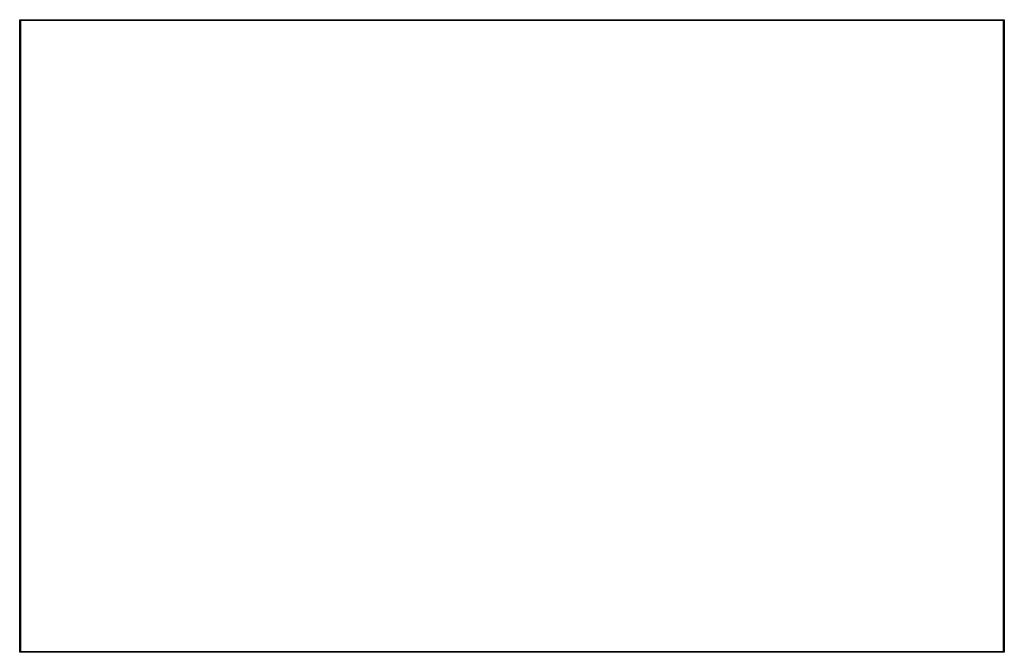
# Model space of a CAD drawing. Extents: x 3 to 9.04, y -6.33 to -2.45.
import ezdxf

# ---------------------------------------------------------------- set-up
doc = ezdxf.new("R2010")
doc.units = 0
doc.header["$MEASUREMENT"] = 0
doc.layers.add('BLACK', color=7, linetype='CONTINUOUS')

msp = doc.modelspace()

# ---------------------------------------------------------------- linework, layer by layer
at = {"layer": 'BLACK', "linetype": 'CONTINUOUS'}
for p, q in [((3.00302, -2.4525), (3.00306, -2.45211)), ((3.00303, -2.4526), (3.00302, -2.4525)), ((3.00303, -6.3299), (3.00303, -2.4526)), ((3.00306, -2.45211), (3.00317, -2.45174)), ((3.00317, -2.45174), (3.00336, -2.4514)), ((3.00336, -2.4514), (3.0036, -2.4511)), ((3.0036, -2.4511), (3.0039, -2.45086)), ((3.0039, -2.45086), (3.00424, -2.45067)), ((3.00424, -2.45067), (3.00461, -2.45056)), ((3.00461, -2.45056), (3.0049, -2.45053)), ((3.0049, -2.45053), (3.005, -2.45052)), ((3.005, -2.45052), (3.0051, -2.45053)), ((3.0051, -2.45053), (9.0424, -2.45053)), ((3.00697, -2.45447), (3.00697, -6.32803)), ((9.04053, -2.45447), (3.00697, -2.45447)), ((9.04053, -6.32803), (9.04053, -2.45447)), ((9.0424, -2.45053), (9.0425, -2.45052)), ((9.0425, -2.45052), (9.0426, -2.45053)), ((9.0426, -2.45053), (9.04289, -2.45056)), ((9.04289, -2.45056), (9.04326, -2.45067)), ((9.04326, -2.45067), (9.0436, -2.45086)), ((9.0436, -2.45086), (9.0439, -2.4511)), ((9.0439, -2.4511), (9.04414, -2.4514)), ((9.04414, -2.4514), (9.04433, -2.45174)), ((9.04433, -2.45174), (9.04444, -2.45211)), ((9.04444, -2.45211), (9.04448, -2.4525)), ((9.04448, -2.4525), (9.04447, -2.4526)), ((9.04447, -2.4526), (9.04447, -6.3299)), ((3.00302, -6.33), (3.00303, -6.3299)), ((3.00306, -6.33039), (3.00302, -6.33)), ((3.00317, -6.33076), (3.00306, -6.33039)), ((3.00336, -6.3311), (3.00317, -6.33076)), ((3.0036, -6.3314), (3.00336, -6.3311)), ((3.0039, -6.33164), (3.0036, -6.3314)), ((3.00424, -6.33183), (3.0039, -6.33164)), ((3.00461, -6.33194), (3.00424, -6.33183)), ((3.005, -6.33198), (3.00461, -6.33194)), ((3.0051, -6.33197), (3.005, -6.33198)), ((9.0424, -6.33197), (3.0051, -6.33197)), ((3.00697, -6.32803), (9.04053, -6.32803)), ((9.0425, -6.33198), (9.0424, -6.33197)), ((9.04289, -6.33194), (9.0425, -6.33198)), ((9.04326, -6.33183), (9.04289, -6.33194)), ((9.0436, -6.33164), (9.04326, -6.33183)), ((9.0439, -6.3314), (9.0436, -6.33164)), ((9.04414, -6.3311), (9.0439, -6.3314)), ((9.04433, -6.33076), (9.04414, -6.3311)), ((9.04444, -6.33039), (9.04433, -6.33076)), ((9.04447, -6.3301), (9.04444, -6.33039)), ((9.04447, -6.3299), (9.04448, -6.33)), ((9.04448, -6.33), (9.04447, -6.3301)), ((9.04447, -6.3301), (9.04447, -6.3301))]:
    msp.add_line(p, q, dxfattribs=at)

doc.saveas('drawing.dxf')
